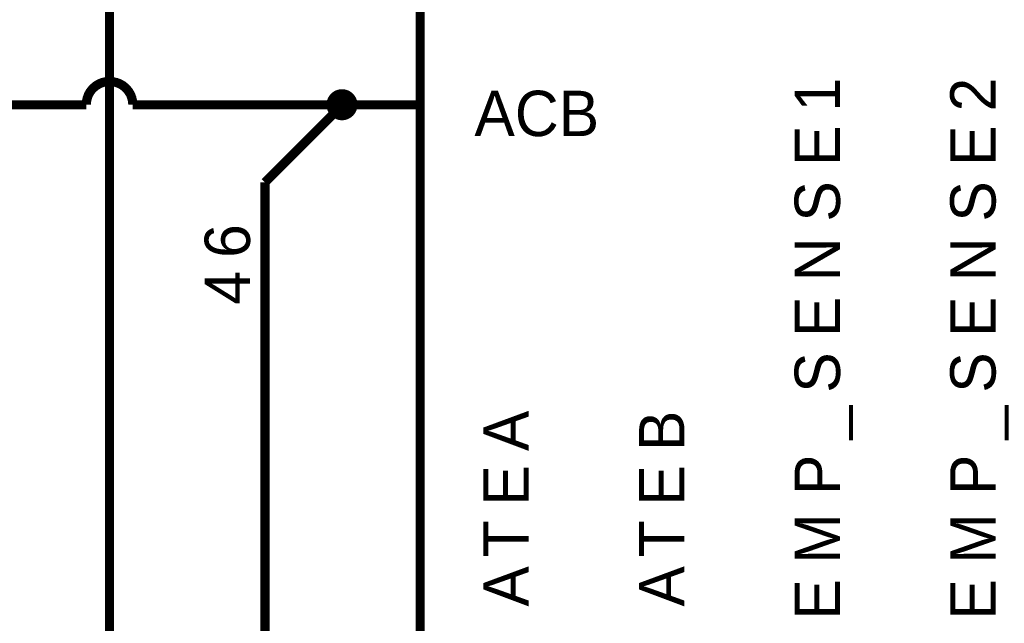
# Model space of a CAD drawing. Extents: x 0 to 22, y 0 to 17.
# Tile 5 of 62: x 2.8 to 4.1, y 11.1 to 11.9. Entities that reach past the tile are written whole.
import ezdxf

# ---------------------------------------------------------------- set-up
doc = ezdxf.new("R2010")
doc.units = 0
doc.layers.add('SHEET', color=255, linetype='CONTINUOUS')

msp = doc.modelspace()

# ---------------------------------------------------------------- linework, layer by layer
at = {"layer": 'SHEET', "const_width": 0.0118}
for points in [[(3.3007, 11), (3.3007, 12.6999)], [(3.1008, 12.5), (2.9007, 12.5), (2.9007, 10.3998)], [(2.9007, 11.8299), (2.8992, 11.8299), (2.8975, 11.8297), (2.8961, 11.8295), (2.8946, 11.8293), (2.8931, 11.8289), (2.8917, 11.8287), (2.8904, 11.828), (2.889, 11.8276), (2.8877, 11.827), (2.8865, 11.8264), (2.8852, 11.8255), (2.884, 11.8249), (2.8827, 11.8241), (2.8817, 11.823), (2.8806, 11.8222), (2.8796, 11.8212), (2.8785, 11.8201), (2.8777, 11.8191), (2.8767, 11.8178), (2.8758, 11.8168), (2.8752, 11.8155), (2.8744, 11.8143), (2.8737, 11.813), (2.8731, 11.8116), (2.8727, 11.8103), (2.8721, 11.8088), (2.8719, 11.8074), (2.8714, 11.8059), (2.8712, 11.8045), (2.871, 11.803), (2.8708, 11.8013), (2.8708, 11.7999)], [(2.9307, 11.7999), (2.9307, 11.8013), (2.9305, 11.803), (2.9303, 11.8045), (2.9301, 11.8059), (2.9297, 11.8074), (2.9295, 11.8088), (2.9288, 11.8103), (2.9284, 11.8116), (2.9278, 11.813), (2.9272, 11.8143), (2.9263, 11.8155), (2.9257, 11.8168), (2.9249, 11.8178), (2.9238, 11.8191), (2.923, 11.8201), (2.9219, 11.8212), (2.9209, 11.8222), (2.9199, 11.823), (2.9186, 11.8241), (2.9176, 11.8249), (2.9163, 11.8255), (2.9151, 11.8264), (2.9138, 11.827), (2.9123, 11.8276), (2.9111, 11.828), (2.9096, 11.8287), (2.9082, 11.8289), (2.9067, 11.8293), (2.9052, 11.8295), (2.9038, 11.8297), (2.9021, 11.8299), (2.9007, 11.8299)], [(2.8708, 11.7999), (2.5006, 11.7999)], [(2.8708, 11.7999), (2.8708, 11.7999), (2.8708, 11.7999), (2.8708, 11.7999), (2.8708, 11.7999), (2.8708, 11.7999), (2.8708, 11.7999), (2.8708, 11.7999), (2.8708, 11.7999), (2.8708, 11.7999), (2.8708, 11.7999), (2.8708, 11.7999), (2.8708, 11.7999), (2.8708, 11.7999), (2.8708, 11.7999), (2.8708, 11.7999), (2.8708, 11.7999), (2.8708, 11.7999), (2.8708, 11.7999), (2.8708, 11.7999), (2.8708, 11.7999), (2.8708, 11.7999), (2.8708, 11.7999), (2.8708, 11.7999), (2.8708, 11.7999), (2.8708, 11.7999), (2.8708, 11.7999), (2.8708, 11.7999), (2.8708, 11.7999), (2.8708, 11.7999), (2.8708, 11.7999), (2.8708, 11.7999), (2.8708, 11.7999)], [(3.2007, 11.7999), (2.9307, 11.7999)], [(3.2007, 11.7999), (3.1008, 11.6999)], [(3.3007, 11.7999), (3.2007, 11.7999)], [(3.1008, 10.3998), (3.1008, 11.6999)]]:
    msp.add_lwpolyline(points, dxfattribs=at)
at = {"layer": 'SHEET', "const_width": 0.02}
msp.add_lwpolyline([(3.19, 11.8, 1), (3.21, 11.8, 1)], format="xyb", close=True, dxfattribs=at)

# ---------------------------------------------------------------- texts
at = {"layer": 'SHEET'}
for s, p in [('1', (3.8411, 11.7913)), ('2', (4.0414, 11.7913)), ('E', (3.8411, 11.7212)), ('E', (4.0414, 11.7212)), ('S', (3.8411, 11.6494)), ('S', (4.0414, 11.6494)), ('6', (3.0816, 11.6027)), ('N', (3.8411, 11.5726)), ('N', (4.0414, 11.5726)), ('4', (3.0816, 11.5426)), ('E', (3.8411, 11.5008)), ('E', (4.0414, 11.5008)), ('S', (3.8411, 11.429)), ('S', (4.0414, 11.429)), ('_', (3.8411, 11.3689)), ('_', (4.0414, 11.3689)), ('A', (3.4405, 11.3539)), ('B', (3.6408, 11.3539)), ('P', (3.8411, 11.2972)), ('P', (4.0414, 11.2972)), ('E', (3.4405, 11.2838)), ('E', (3.6408, 11.2838)), ('T', (3.4405, 11.217)), ('T', (3.6408, 11.217)), ('M', (3.8411, 11.2087)), ('M', (4.0414, 11.2087)), ('A', (3.4405, 11.1536)), ('A', (3.6408, 11.1536)), ('E', (3.8411, 11.1369)), ('E', (4.0414, 11.1369))]:
    msp.add_text(s, height=0.0584, rotation=90, dxfattribs=at).set_placement(p)
msp.add_text('ACB', height=0.05843, dxfattribs=at).set_placement((3.3704, 11.7596))

doc.saveas('drawing.dxf')
